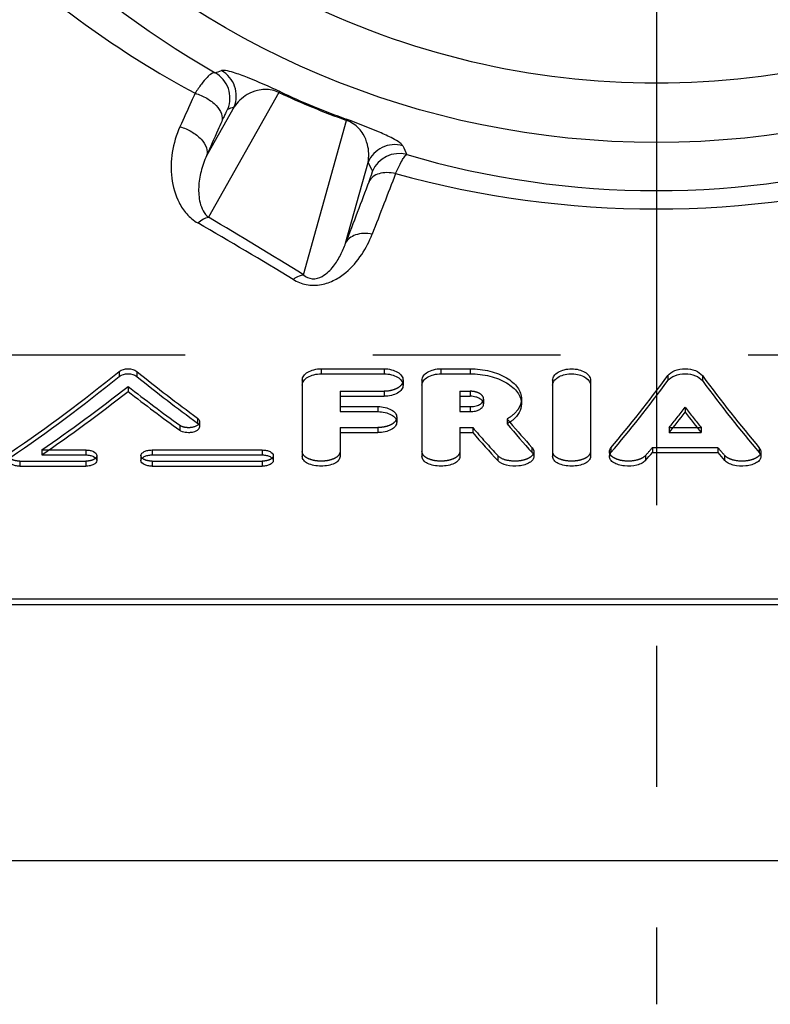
# Model space of a CAD drawing. Header units: millimetres. Extents: x 433 to 567, y 440 to 560.
# Tile 2 of 6: x 478 to 504, y 440 to 474. Entities that reach past the tile are written whole.
import ezdxf

# ---------------------------------------------------------------- set-up
doc = ezdxf.new("R2010")
doc.units = ezdxf.units.MM
doc.header["$LTSCALE"] = 65.185185
doc.linetypes.add('CENTER', pattern=[0.6, 0.375, -0.075, 0.075, -0.075])
doc.linetypes.add('HIDDEN', pattern=[0.2, 0.1, -0.1])
for name, color, linetype in [('ACHSEN_S', 7, 'CONTINUOUS'), ('FASEN', 7, 'CONTINUOUS'), ('FLAECHEN', 7, 'CONTINUOUS'), ('KONST.EL_MIT_GEO', 7, 'CONTINUOUS')]:
    doc.layers.add(name, color=color, linetype=linetype)

msp = doc.modelspace()

# ---------------------------------------------------------------- linework, layer by layer
at = {"layer": 'ACHSEN_S', "color": 2, "linetype": 'CENTER'}
msp.add_line((500, 560), (500, 440), dxfattribs=at)
at = {"layer": 'FASEN', "color": 7, "linetype": 'Continuous'}
msp.add_circle((500, 500), 30.07, dxfattribs=at)
msp.add_arc((500, 500), 28, 243.2587, 296.7413, dxfattribs=at)
at = {"layer": 'FLAECHEN', "color": 8, "linetype": 'HIDDEN'}
msp.add_line((438, 462.553), (562, 462.553), dxfattribs=at)
at = {"layer": 'KONST.EL_MIT_GEO', "color": 7, "linetype": 'Continuous'}
for p, q in [((486.887, 471.669), (484.439, 467.333)), ((485.331, 471.169), (484.374, 469.473)), ((487.747, 465.331), (489.24, 470.695)), ((489.203, 466.43), (489.986, 469.241)), ((488.355, 462.072), (490.544, 462.072)), ((488.355, 462.072), (488.355, 461.897)), ((490.544, 462.072), (490.544, 461.897)), ((492.513, 462.072), (493.533, 462.072)), ((492.513, 462.072), (492.513, 461.897)), ((493.533, 462.072), (493.533, 461.897)), ((481.341, 461.979), (481.341, 461.804)), ((481.954, 461.979), (481.954, 461.804)), ((487.698, 461.677), (487.698, 459.023)), ((488.355, 461.897), (490.544, 461.897)), ((491.2, 461.677), (491.2, 461.503)), ((491.857, 461.677), (491.857, 459.023)), ((492.513, 461.897), (493.533, 461.897)), ((496.396, 461.677), (496.396, 459.023)), ((497.709, 461.677), (497.709, 459.023)), ((500.396, 461.835), (500.396, 461.661)), ((501.598, 461.835), (501.598, 461.661)), ((489.011, 461.117), (490.544, 461.117)), ((489.011, 461.117), (489.011, 460.584)), ((493.17, 461.117), (493.533, 461.117)), ((493.17, 461.117), (493.17, 460.584)), ((489.011, 460.758), (490.325, 460.758)), ((490.325, 460.758), (490.325, 460.584)), ((493.17, 460.758), (493.533, 460.758)), ((493.533, 460.758), (493.533, 460.584)), ((484.055, 460.36), (484.055, 460.187)), ((489.011, 460.584), (490.325, 460.584)), ((490.981, 460.391), (490.981, 460.217)), ((493.17, 460.584), (493.533, 460.584)), ((484.132, 460.234), (484.132, 460.061)), ((500.579, 460.031), (501.415, 460.031)), ((489.011, 459.858), (490.325, 459.858)), ((489.011, 459.858), (489.011, 459.023)), ((493.17, 459.858), (493.619, 459.858)), ((493.17, 459.858), (493.17, 459.023)), ((500.438, 459.858), (501.556, 459.858)), ((478.898, 459.252), (480.181, 459.252)), ((480.181, 459.252), (480.181, 459.079)), ((482.479, 459.252), (486.309, 459.252)), ((482.479, 459.252), (482.479, 459.079)), ((486.309, 459.252), (486.309, 459.079)), ((495.678, 459.339), (495.678, 459.166)), ((498.422, 459.332), (498.422, 459.159)), ((503.572, 459.332), (503.572, 459.159)), ((478.648, 459.079), (480.181, 459.079)), ((480.564, 459.057), (480.564, 458.883)), ((482.096, 459.057), (482.096, 458.883)), ((482.479, 459.079), (486.309, 459.079)), ((486.692, 459.057), (486.692, 458.883)), ((495.74, 459.196), (495.74, 459.023)), ((498.366, 459.196), (498.366, 459.023)), ((499.86, 459.164), (502.133, 459.164)), ((503.628, 459.196), (503.628, 459.023)), ((477.883, 458.691), (480.181, 458.691)), ((482.479, 458.691), (486.309, 458.691)), ((468.912, 454.08), (531.088, 454.08)), ((468.912, 453.887), (531.088, 453.887)), ((438, 445), (562, 445))]:
    msp.add_line(p, q, dxfattribs=at)
at = {"layer": 'KONST.EL_MIT_GEO', "color": 8, "linetype": 'HIDDEN'}
for p, q in [((481.648, 461.461), (481.648, 461.287)), ((489.011, 461.291), (490.544, 461.291)), ((489.011, 461.291), (489.011, 461.117)), ((490.544, 461.291), (490.544, 461.117)), ((493.17, 461.291), (493.533, 461.291)), ((493.17, 461.291), (493.17, 461.117)), ((493.533, 461.291), (493.533, 461.117)), ((493.998, 461.022), (493.998, 460.849)), ((495.312, 461.022), (495.312, 460.849)), ((500.997, 460.733), (500.997, 460.559)), ((494.814, 460.329), (494.814, 460.155)), ((483.442, 460.109), (483.442, 459.935)), ((489.011, 460.031), (490.325, 460.031)), ((489.011, 460.031), (489.011, 459.858)), ((490.325, 460.031), (490.325, 459.858)), ((493.17, 460.031), (493.619, 460.031)), ((493.17, 460.031), (493.17, 459.858)), ((493.619, 460.031), (493.619, 459.858)), ((500.438, 460.031), (500.579, 460.031)), ((500.438, 460.031), (500.438, 459.858)), ((501.415, 460.031), (501.556, 460.031)), ((501.556, 460.031), (501.556, 459.858)), ((478.648, 459.252), (478.898, 459.252)), ((478.648, 459.252), (478.648, 459.079)), ((499.86, 459.337), (502.133, 459.337)), ((499.86, 459.337), (499.86, 459.164)), ((502.133, 459.337), (502.133, 459.164)), ((494.488, 459.055), (494.488, 458.881)), ((499.624, 459.061), (499.624, 458.888)), ((502.37, 459.061), (502.37, 458.888)), ((477.883, 458.864), (480.181, 458.864)), ((477.883, 458.864), (477.883, 458.691)), ((480.181, 458.864), (480.181, 458.691)), ((482.479, 458.864), (486.309, 458.864)), ((482.479, 458.864), (482.479, 458.691)), ((486.309, 458.864), (486.309, 458.691))]:
    msp.add_line(p, q, dxfattribs=at)
at = {"layer": 'KONST.EL_MIT_GEO', "color": 7, "linetype": 'Continuous'}
for centre, radius, start, end in [((500.411, 499.784), 31.629, 208.8483, 240.1611), ((452.788, 559.322), 92.634, 290.13374, 290.27516), ((484.187, 471.474), 1.001, 337.5795, 60.925), ((484.406, 471.55), 1.001, 337.5785, 61.1955), ((498.881, 497.298), 28.296, 244.9203, 250.0797), ((498.514, 496.412), 27.299, 244.9091, 250.0909), ((452.941, 563.205), 97.57, 289.25233, 289.38844), ((490.91, 468.856), 1.001, 73.8045, 157.4215), ((491.059, 468.546), 1.001, 74.2076, 157.4223), ((575.495, 508.637), 92.814, 204.72392, 204.93379), ((578.136, 511.5), 97.756, 205.61301, 205.81499), ((500, 498.945), 30.685, 253.591, 286.409), ((1043.696, 253.551), 593.205, 158.71876, 158.936815), ((500, 501.629), 34.005, 254.5507, 285.4489), ((1063.521, 249.803), 613.814, 159.119459, 159.334052), ((401.266, 323.634), 165.679, 58.68402, 60.01385), ((400.709, 325.22), 164.945, 58.15125, 59.49436)]:
    msp.add_arc(centre, radius, start, end, dxfattribs=at)
for centre, major_axis, ratio, start_param, end_param in [((477.118, 500), (25.961, 45.435), 0.533628, -2.30915, -2.202891), ((477.118, 500), (26.07, 45.626), 0.533628, -2.309204, -2.203393), ((486.189, 500), (-26.082, 45.409), 0.534413, -4.082174, -4.022949), ((486.189, 500), (-26.191, 45.6), 0.534413, -4.081672, -4.022698), ((498.016, 500), (12.065, 47.3), 0.360812, -2.506826, -2.412121), ((498.016, 500), (12.116, 47.499), 0.360812, -2.506907, -2.412602), ((503.977, 500), (-12.065, 47.3), 0.360812, -3.871064, -3.776359), ((503.977, 500), (-12.116, 47.499), 0.360812, -3.870584, -3.776278), ((478.075, 500), (26.07, 45.626), 0.533628, -2.305983, -2.221707), ((485.232, 500), (-26.191, 45.6), 0.534413, -4.063349, -4.013047), ((499.451, 500), (12.116, 47.499), 0.360812, -2.479169, -2.452502), ((502.543, 500), (-12.116, 47.499), 0.360812, 2.452502, 2.479169), ((496.114, 500), (-13.063, 47.442), 0.379473, -3.827777, -3.788885), ((496.114, 500), (-13.008, 47.243), 0.379473, 2.459508, 2.494218), ((494.665, 500), (-13.063, 47.442), 0.379473, -3.81635, -3.777249), ((499.451, 500), (12.116, 47.499), 0.360812, -2.517996, -2.506716), ((502.543, 500), (-12.116, 47.499), 0.360812, -3.776469, -3.765189)]:
    msp.add_ellipse(centre, major_axis=major_axis, ratio=ratio, start_param=start_param, end_param=end_param, dxfattribs=at)
at = {"layer": 'KONST.EL_MIT_GEO', "color": 8, "linetype": 'HIDDEN'}
for centre, major_axis, ratio, start_param, end_param in [((478.075, 500), (25.961, 45.435), 0.533628, -2.305915, -2.221283), ((485.232, 500), (-26.082, 45.409), 0.534413, -4.063773, -4.013258), ((499.451, 500), (12.065, 47.3), 0.360812, -2.478971, -2.452191), ((502.543, 500), (-12.065, 47.3), 0.360812, -3.830995, -3.804214), ((496.114, 500), (-13.008, 47.243), 0.379473, -3.828024, -3.823677), ((494.665, 500), (-13.008, 47.243), 0.379473, -3.816548, -3.777283), ((499.451, 500), (12.065, 47.3), 0.360812, -2.517962, -2.506634), ((502.543, 500), (-12.065, 47.3), 0.360812, -3.776552, -3.765223)]:
    msp.add_ellipse(centre, major_axis=major_axis, ratio=ratio, start_param=start_param, end_param=end_param, dxfattribs=at)
at = {"layer": 'KONST.EL_MIT_GEO', "color": 7, "linetype": 'Continuous'}
for points, knots in [([(471.077, 484.015), (472.602, 481.41), (476.393, 476.625), (481.336, 473.056), (483.977, 471.64)], [0, 0, 0, 0, 0.501836, 1, 1, 1, 1]), ([(484.674, 472.348), (484.636, 472.361), (484.52, 472.316), (484.371, 472.174), (484.176, 471.941), (484.047, 471.749), (483.977, 471.64)], [0, 0, 0, 0, 0.116759, 0.321233, 0.619618, 1, 1, 1, 1]), ([(486.937, 471.689), (486.562, 471.865), (486.025, 472.104), (485.386, 472.343), (485.099, 472.424), (484.956, 472.439), (484.907, 472.434), (484.888, 472.427)], [0, 0, 0, 0, 0.567831, 0.803069, 0.933312, 0.973152, 1, 1, 1, 1]), ([(483.977, 471.64), (483.933, 471.543), (483.758, 471.155), (483.582, 470.767), (483.451, 470.477)], [0, 0, 0, 0, 0.251941, 1, 1, 1, 1]), ([(483.977, 471.64), (484.118, 471.6), (484.383, 471.487), (484.703, 471.244), (484.909, 470.963), (484.93, 470.744), (484.901, 470.661)], [0, 0, 0, 0, 0.301055, 0.584425, 0.818568, 1, 1, 1, 1]), ([(486.887, 471.669), (486.738, 471.746), (486.476, 471.796), (486.099, 471.742), (485.798, 471.617), (485.527, 471.411), (485.389, 471.251), (485.331, 471.169)], [0, 0, 0, 0, 0.284002, 0.427656, 0.644637, 0.828592, 1, 1, 1, 1]), ([(486.937, 471.689), (486.934, 471.689), (486.915, 471.689), (486.899, 471.678), (486.887, 471.669)], [0, 0, 0, 0, 0.188182, 1, 1, 1, 1]), ([(485.112, 471.092), (485.109, 471.09), (485.101, 471.078), (485.087, 471.056), (485.068, 471.019), (485.031, 470.946), (484.974, 470.825), (484.927, 470.72), (484.901, 470.661)], [0, 0, 0, 0, 0.026008, 0.082138, 0.168212, 0.283135, 0.593941, 1, 1, 1, 1]), ([(484.901, 470.661), (484.856, 470.561), (484.681, 470.165), (484.506, 469.769), (484.374, 469.473)], [0, 0, 0, 0, 0.251951, 1, 1, 1, 1]), ([(489.218, 470.744), (489.22, 470.742), (489.234, 470.729), (489.238, 470.709), (489.24, 470.695)], [0, 0, 0, 0, 0.18808, 1, 1, 1, 1]), ([(491.189, 469.818), (491.181, 469.835), (491.149, 469.874), (491.037, 469.964), (490.777, 470.11), (490.157, 470.393), (489.608, 470.603), (489.218, 470.744)], [0, 0, 0, 0, 0.026847, 0.066686, 0.196922, 0.432144, 1, 1, 1, 1]), ([(489.986, 469.241), (490.003, 469.34), (490.018, 469.551), (489.972, 469.887), (489.848, 470.189), (489.62, 470.494), (489.399, 470.643), (489.24, 470.695)], [0, 0, 0, 0, 0.171402, 0.355351, 0.57232, 0.715959, 1, 1, 1, 1]), ([(483.451, 470.477), (483.323, 470.195), (483.147, 469.605), (483.121, 468.692), (483.327, 467.953), (483.673, 467.432), (483.926, 467.22), (484.071, 467.136)], [0, 0, 0, 0, 0.252057, 0.494937, 0.736855, 0.863502, 1, 1, 1, 1]), ([(483.451, 470.477), (483.593, 470.438), (483.861, 470.325), (484.183, 470.076), (484.388, 469.785), (484.405, 469.559), (484.374, 469.473)], [0, 0, 0, 0, 0.297573, 0.579006, 0.814133, 1, 1, 1, 1]), ([(484.374, 469.473), (484.292, 469.298), (484.166, 468.94), (484.083, 468.384), (484.115, 467.826), (484.285, 467.453), (484.439, 467.333)], [0, 0, 0, 0, 0.256431, 0.501049, 0.740759, 1, 1, 1, 1]), ([(490.942, 468.852), (490.983, 468.945), (491.058, 469.109), (491.166, 469.314), (491.245, 469.439), (491.298, 469.495), (491.322, 469.509), (491.332, 469.509)], [0, 0, 0, 0, 0.394534, 0.69827, 0.899849, 0.961496, 1, 1, 1, 1]), ([(490.018, 468.579), (490.036, 468.627), (490.068, 468.71), (490.102, 468.807), (490.121, 468.867), (490.13, 468.897), (490.134, 468.917), (490.136, 468.927), (490.135, 468.93)], [0, 0, 0, 0, 0.411253, 0.721382, 0.834668, 0.91896, 0.973844, 1, 1, 1, 1]), ([(490.942, 468.852), (490.842, 468.874), (490.647, 468.896), (490.373, 468.863), (490.149, 468.761), (490.048, 468.642), (490.018, 468.579)], [0, 0, 0, 0, 0.297631, 0.565706, 0.797216, 1, 1, 1, 1]), ([(484.071, 467.136), (484.13, 467.189), (484.243, 467.274), (484.378, 467.326), (484.439, 467.333)], [0, 0, 0, 0, 0.562901, 1, 1, 1, 1]), ([(490.126, 466.747), (490.027, 466.766), (489.832, 466.783), (489.558, 466.737), (489.334, 466.621), (489.233, 466.496), (489.203, 466.43)], [0, 0, 0, 0, 0.290539, 0.555439, 0.789517, 1, 1, 1, 1]), ([(487.379, 465.176), (487.519, 465.091), (487.841, 464.961), (488.358, 464.964), (488.828, 465.137), (489.323, 465.477), (489.783, 466.012), (490.031, 466.5), (490.126, 466.747)], [0, 0, 0, 0, 0.136343, 0.282403, 0.420645, 0.547277, 0.779612, 1, 1, 1, 1]), ([(487.747, 465.331), (487.829, 465.26), (488.052, 465.153), (488.379, 465.253), (488.611, 465.435), (488.781, 465.625), (488.916, 465.819), (489.066, 466.083), (489.154, 466.29), (489.203, 466.43)], [0, 0, 0, 0, 0.154239, 0.322647, 0.453649, 0.570874, 0.681936, 0.789678, 1, 1, 1, 1]), ([(487.379, 465.176), (487.41, 465.199), (487.521, 465.273), (487.652, 465.327), (487.747, 465.331)], [0, 0, 0, 0, 0.289415, 1, 1, 1, 1]), ([(481.341, 461.979), (481.424, 462.046), (481.647, 462.097), (481.871, 462.046), (481.954, 461.979)], [0, 0, 0, 0, 0.499894, 1, 1, 1, 1]), ([(487.698, 461.677), (487.698, 461.73), (487.742, 461.847), (487.896, 461.971), (488.108, 462.053), (488.27, 462.072), (488.355, 462.072)], [0, 0, 0, 0, 0.189359, 0.418899, 0.695054, 1, 1, 1, 1]), ([(490.544, 462.072), (490.628, 462.072), (490.79, 462.053), (491.002, 461.971), (491.156, 461.847), (491.2, 461.73), (491.2, 461.677)], [0, 0, 0, 0, 0.304987, 0.581109, 0.810645, 1, 1, 1, 1]), ([(491.857, 461.677), (491.857, 461.73), (491.901, 461.847), (492.054, 461.971), (492.267, 462.053), (492.429, 462.072), (492.513, 462.072)], [0, 0, 0, 0, 0.189359, 0.418899, 0.695054, 1, 1, 1, 1]), ([(493.533, 462.072), (493.762, 462.072), (494.2, 462.021), (494.7, 461.832), (495.011, 461.61), (495.225, 461.383), (495.312, 461.161), (495.312, 461.023)], [0, 0, 0, 0, 0.306414, 0.583707, 0.705327, 0.814194, 1, 1, 1, 1]), ([(496.396, 461.677), (496.396, 461.73), (496.44, 461.847), (496.594, 461.971), (496.806, 462.053), (497.053, 462.081), (497.299, 462.053), (497.512, 461.971), (497.665, 461.847), (497.709, 461.73), (497.709, 461.677)], [0, 0, 0, 0, 0.094688, 0.209449, 0.347526, 0.5, 0.652475, 0.790552, 0.905312, 1, 1, 1, 1]), ([(500.396, 461.835), (500.454, 461.915), (500.654, 462.037), (500.997, 462.091), (501.34, 462.037), (501.539, 461.915), (501.598, 461.835)], [0, 0, 0, 0, 0.22404, 0.5, 0.77596, 1, 1, 1, 1]), ([(481.341, 461.804), (481.424, 461.871), (481.647, 461.923), (481.871, 461.871), (481.954, 461.804)], [0, 0, 0, 0, 0.499894, 1, 1, 1, 1]), ([(487.698, 461.503), (487.698, 461.556), (487.742, 461.672), (487.896, 461.797), (488.108, 461.879), (488.27, 461.897), (488.355, 461.897)], [0, 0, 0, 0, 0.189289, 0.418811, 0.694997, 1, 1, 1, 1]), ([(490.544, 461.897), (490.628, 461.897), (490.79, 461.879), (491.002, 461.797), (491.156, 461.672), (491.2, 461.556), (491.2, 461.503)], [0, 0, 0, 0, 0.305045, 0.581198, 0.810716, 1, 1, 1, 1]), ([(491.857, 461.503), (491.857, 461.556), (491.901, 461.672), (492.054, 461.797), (492.267, 461.879), (492.429, 461.897), (492.513, 461.897)], [0, 0, 0, 0, 0.189289, 0.418811, 0.694997, 1, 1, 1, 1]), ([(493.533, 461.897), (493.762, 461.897), (494.2, 461.847), (494.7, 461.657), (495.011, 461.436), (495.225, 461.209), (495.312, 460.987), (495.312, 460.849)], [0, 0, 0, 0, 0.306465, 0.583784, 0.705401, 0.814252, 1, 1, 1, 1]), ([(496.396, 461.503), (496.396, 461.554), (496.436, 461.665), (496.579, 461.788), (496.779, 461.871), (497.014, 461.906), (497.255, 461.886), (497.513, 461.808), (497.682, 461.662), (497.705, 461.55)], [0, 0, 0, 0, 0.093895, 0.206642, 0.342014, 0.492549, 0.645296, 0.786648, 1, 1, 1, 1]), ([(500.396, 461.661), (500.454, 461.74), (500.654, 461.863), (500.997, 461.916), (501.34, 461.863), (501.539, 461.74), (501.598, 461.661)], [0, 0, 0, 0, 0.224017, 0.5, 0.775983, 1, 1, 1, 1]), ([(491.2, 461.503), (491.2, 461.451), (491.156, 461.335), (491.002, 461.213), (490.79, 461.135), (490.628, 461.117), (490.544, 461.117)], [0, 0, 0, 0, 0.188885, 0.417413, 0.693743, 1, 1, 1, 1]), ([(493.789, 461.073), (493.77, 461.08), (493.687, 461.107), (493.599, 461.117), (493.533, 461.117)], [0, 0, 0, 0, 0.238206, 1, 1, 1, 1]), ([(493.998, 460.849), (493.998, 460.895), (493.943, 461), (493.846, 461.051), (493.789, 461.073)], [0, 0, 0, 0, 0.432337, 1, 1, 1, 1]), ([(490.325, 460.758), (490.409, 460.758), (490.57, 460.741), (490.781, 460.665), (490.935, 460.551), (490.981, 460.44), (490.981, 460.391)], [0, 0, 0, 0, 0.310853, 0.590334, 0.818149, 1, 1, 1, 1]), ([(493.533, 460.584), (493.593, 460.584), (493.707, 460.596), (493.857, 460.65), (493.967, 460.733), (493.998, 460.813), (493.998, 460.849)], [0, 0, 0, 0, 0.308986, 0.58695, 0.814761, 1, 1, 1, 1]), ([(493.533, 460.758), (493.556, 460.758), (493.642, 460.761), (493.729, 460.779), (493.789, 460.801)], [0, 0, 0, 0, 0.259083, 1, 1, 1, 1]), ([(493.789, 460.801), (493.81, 460.809), (493.879, 460.839), (493.944, 460.889), (493.973, 460.935)], [0, 0, 0, 0, 0.285574, 1, 1, 1, 1]), ([(495.312, 460.849), (495.312, 460.747), (495.25, 460.527), (495.098, 460.362), (495.008, 460.288)], [0, 0, 0, 0, 0.466695, 1, 1, 1, 1]), ([(484.055, 460.36), (484.067, 460.352), (484.105, 460.32), (484.132, 460.27), (484.132, 460.234)], [0, 0, 0, 0, 0.288851, 1, 1, 1, 1]), ([(490.325, 460.584), (490.409, 460.584), (490.57, 460.567), (490.781, 460.492), (490.935, 460.377), (490.981, 460.266), (490.981, 460.217)], [0, 0, 0, 0, 0.310889, 0.590388, 0.818192, 1, 1, 1, 1]), ([(495.008, 460.288), (494.993, 460.276), (494.932, 460.227), (494.866, 460.185), (494.814, 460.155)], [0, 0, 0, 0, 0.241094, 1, 1, 1, 1]), ([(484.132, 460.06), (484.132, 459.951), (483.933, 459.862), (483.753, 459.849), (483.605, 459.86), (483.498, 459.895), (483.442, 459.935)], [0, 0, 0, 0, 0.426005, 0.579231, 0.732724, 1, 1, 1, 1]), ([(484.055, 460.187), (484.067, 460.178), (484.105, 460.146), (484.132, 460.096), (484.132, 460.06)], [0, 0, 0, 0, 0.28888, 1, 1, 1, 1]), ([(490.981, 460.217), (490.981, 460.168), (490.935, 460.058), (490.781, 459.946), (490.57, 459.874), (490.409, 459.858), (490.325, 459.858)], [0, 0, 0, 0, 0.181347, 0.40814, 0.687838, 1, 1, 1, 1]), ([(480.181, 459.252), (480.23, 459.252), (480.325, 459.242), (480.466, 459.201), (480.564, 459.116), (480.564, 459.057)], [0, 0, 0, 0, 0.322754, 0.610472, 1, 1, 1, 1]), ([(482.096, 459.057), (482.096, 459.116), (482.194, 459.201), (482.336, 459.242), (482.43, 459.252), (482.479, 459.252)], [0, 0, 0, 0, 0.389527, 0.677246, 1, 1, 1, 1]), ([(486.309, 459.252), (486.359, 459.252), (486.453, 459.242), (486.594, 459.201), (486.692, 459.116), (486.692, 459.057)], [0, 0, 0, 0, 0.322754, 0.610472, 1, 1, 1, 1]), ([(495.678, 459.339), (495.688, 459.328), (495.72, 459.287), (495.74, 459.234), (495.74, 459.196)], [0, 0, 0, 0, 0.275256, 1, 1, 1, 1]), ([(498.366, 459.196), (498.366, 459.208), (498.371, 459.258), (498.397, 459.303), (498.422, 459.332)], [0, 0, 0, 0, 0.235372, 1, 1, 1, 1]), ([(503.572, 459.332), (503.581, 459.322), (503.61, 459.282), (503.628, 459.232), (503.628, 459.196)], [0, 0, 0, 0, 0.273207, 1, 1, 1, 1]), ([(480.181, 459.079), (480.23, 459.079), (480.325, 459.069), (480.466, 459.027), (480.564, 458.943), (480.564, 458.883)], [0, 0, 0, 0, 0.32276, 0.610482, 1, 1, 1, 1]), ([(482.096, 458.883), (482.096, 458.943), (482.194, 459.027), (482.336, 459.069), (482.43, 459.079), (482.479, 459.079)], [0, 0, 0, 0, 0.389517, 0.67724, 1, 1, 1, 1]), ([(486.309, 459.079), (486.359, 459.079), (486.453, 459.069), (486.594, 459.027), (486.692, 458.943), (486.692, 458.883)], [0, 0, 0, 0, 0.32276, 0.610482, 1, 1, 1, 1]), ([(489.011, 459.023), (489.011, 458.977), (488.963, 458.873), (488.809, 458.772), (488.599, 458.705), (488.355, 458.683), (488.111, 458.705), (487.901, 458.772), (487.747, 458.873), (487.698, 458.977), (487.698, 459.023)], [0, 0, 0, 0, 0.086665, 0.199167, 0.340815, 0.5, 0.659186, 0.800833, 0.913335, 1, 1, 1, 1]), ([(493.17, 459.023), (493.17, 458.977), (493.122, 458.873), (492.967, 458.772), (492.757, 458.705), (492.513, 458.683), (492.269, 458.705), (492.06, 458.772), (491.905, 458.873), (491.857, 458.977), (491.857, 459.023)], [0, 0, 0, 0, 0.086665, 0.199167, 0.340815, 0.5, 0.659186, 0.800833, 0.913335, 1, 1, 1, 1]), ([(495.74, 459.023), (495.74, 458.984), (495.706, 458.896), (495.589, 458.801), (495.423, 458.731), (495.152, 458.679), (494.822, 458.695), (494.565, 458.797), (494.488, 458.881)], [0, 0, 0, 0, 0.081982, 0.1836, 0.310346, 0.456552, 0.759982, 1, 1, 1, 1]), ([(495.678, 459.166), (495.688, 459.155), (495.72, 459.114), (495.74, 459.061), (495.74, 459.023)], [0, 0, 0, 0, 0.27526, 1, 1, 1, 1]), ([(497.709, 459.023), (497.709, 458.977), (497.661, 458.873), (497.507, 458.772), (497.297, 458.705), (497.053, 458.683), (496.809, 458.705), (496.599, 458.772), (496.445, 458.873), (496.396, 458.977), (496.396, 459.023)], [0, 0, 0, 0, 0.086665, 0.199167, 0.340815, 0.5, 0.659186, 0.800833, 0.913335, 1, 1, 1, 1]), ([(498.366, 459.023), (498.366, 459.035), (498.371, 459.084), (498.397, 459.13), (498.422, 459.159)], [0, 0, 0, 0, 0.235371, 1, 1, 1, 1]), ([(499.624, 458.888), (499.59, 458.849), (499.493, 458.781), (499.246, 458.694), (498.96, 458.678), (498.687, 458.73), (498.519, 458.799), (498.4, 458.895), (498.366, 458.984), (498.366, 459.023)], [0, 0, 0, 0, 0.107431, 0.239594, 0.542426, 0.68897, 0.816135, 0.918005, 1, 1, 1, 1]), ([(503.628, 459.023), (503.628, 458.984), (503.594, 458.895), (503.474, 458.799), (503.306, 458.73), (503.033, 458.678), (502.747, 458.694), (502.501, 458.781), (502.404, 458.849), (502.37, 458.888)], [0, 0, 0, 0, 0.081995, 0.183865, 0.31103, 0.457574, 0.760406, 0.892569, 1, 1, 1, 1]), ([(503.572, 459.159), (503.581, 459.149), (503.61, 459.109), (503.628, 459.059), (503.628, 459.023)], [0, 0, 0, 0, 0.273211, 1, 1, 1, 1]), ([(477.883, 458.691), (477.834, 458.691), (477.74, 458.701), (477.599, 458.74), (477.5, 458.824), (477.5, 458.883)], [0, 0, 0, 0, 0.323611, 0.611482, 1, 1, 1, 1]), ([(480.564, 458.883), (480.564, 458.824), (480.466, 458.74), (480.324, 458.701), (480.23, 458.691), (480.181, 458.691)], [0, 0, 0, 0, 0.38843, 0.676359, 1, 1, 1, 1]), ([(482.479, 458.691), (482.43, 458.691), (482.336, 458.701), (482.195, 458.74), (482.096, 458.824), (482.096, 458.883)], [0, 0, 0, 0, 0.323641, 0.611569, 1, 1, 1, 1]), ([(486.692, 458.883), (486.692, 458.824), (486.594, 458.74), (486.453, 458.701), (486.359, 458.691), (486.309, 458.691)], [0, 0, 0, 0, 0.38843, 0.676359, 1, 1, 1, 1])]:
    msp.add_open_spline(points, degree=3, knots=knots, dxfattribs=at)
at = {"layer": 'KONST.EL_MIT_GEO', "color": 8, "linetype": 'HIDDEN'}
for points, knots in [([(491.2, 461.677), (491.2, 461.625), (491.156, 461.509), (491.002, 461.387), (490.79, 461.309), (490.628, 461.291), (490.544, 461.291)], [0, 0, 0, 0, 0.188955, 0.417497, 0.693796, 1, 1, 1, 1]), ([(493.998, 461.022), (493.998, 461.058), (493.966, 461.139), (493.857, 461.223), (493.707, 461.279), (493.593, 461.291), (493.533, 461.291)], [0, 0, 0, 0, 0.185601, 0.414136, 0.691941, 1, 1, 1, 1]), ([(495.312, 461.023), (495.312, 460.957), (495.288, 460.822), (495.145, 460.557), (494.954, 460.409), (494.814, 460.329)], [0, 0, 0, 0, 0.220099, 0.453708, 1, 1, 1, 1]), ([(490.981, 460.391), (490.981, 460.342), (490.935, 460.231), (490.781, 460.12), (490.57, 460.048), (490.409, 460.031), (490.325, 460.031)], [0, 0, 0, 0, 0.181389, 0.408188, 0.687869, 1, 1, 1, 1]), ([(484.132, 460.234), (484.132, 460.124), (483.933, 460.035), (483.753, 460.023), (483.605, 460.033), (483.498, 460.068), (483.442, 460.109)], [0, 0, 0, 0, 0.426028, 0.579245, 0.732729, 1, 1, 1, 1]), ([(477.883, 458.864), (477.834, 458.864), (477.74, 458.874), (477.599, 458.914), (477.5, 458.998), (477.5, 459.056)], [0, 0, 0, 0, 0.323608, 0.611477, 1, 1, 1, 1]), ([(480.564, 459.057), (480.564, 458.998), (480.466, 458.914), (480.324, 458.874), (480.23, 458.864), (480.181, 458.864)], [0, 0, 0, 0, 0.388435, 0.676362, 1, 1, 1, 1]), ([(482.479, 458.864), (482.43, 458.864), (482.336, 458.874), (482.195, 458.914), (482.096, 458.998), (482.096, 459.057)], [0, 0, 0, 0, 0.323638, 0.611564, 1, 1, 1, 1]), ([(486.692, 459.057), (486.692, 458.998), (486.594, 458.914), (486.453, 458.874), (486.359, 458.864), (486.309, 458.864)], [0, 0, 0, 0, 0.388435, 0.676362, 1, 1, 1, 1]), ([(489.011, 459.196), (489.011, 459.15), (488.963, 459.046), (488.809, 458.945), (488.599, 458.879), (488.355, 458.856), (488.111, 458.879), (487.901, 458.945), (487.747, 459.046), (487.698, 459.15), (487.698, 459.196)], [0, 0, 0, 0, 0.086669, 0.199172, 0.340817, 0.5, 0.659184, 0.800829, 0.913331, 1, 1, 1, 1]), ([(493.17, 459.196), (493.17, 459.15), (493.122, 459.046), (492.967, 458.945), (492.757, 458.879), (492.513, 458.856), (492.269, 458.879), (492.06, 458.945), (491.905, 459.046), (491.857, 459.15), (491.857, 459.196)], [0, 0, 0, 0, 0.086669, 0.199172, 0.340817, 0.5, 0.659184, 0.800829, 0.913331, 1, 1, 1, 1]), ([(495.74, 459.196), (495.74, 459.157), (495.706, 459.07), (495.589, 458.974), (495.423, 458.904), (495.152, 458.852), (494.822, 458.868), (494.565, 458.971), (494.488, 459.055)], [0, 0, 0, 0, 0.081987, 0.183606, 0.310352, 0.456556, 0.759983, 1, 1, 1, 1]), ([(497.709, 459.196), (497.709, 459.15), (497.661, 459.046), (497.507, 458.945), (497.297, 458.879), (497.053, 458.856), (496.809, 458.879), (496.599, 458.945), (496.445, 459.046), (496.396, 459.15), (496.396, 459.196)], [0, 0, 0, 0, 0.086669, 0.199172, 0.340817, 0.5, 0.659184, 0.800829, 0.913331, 1, 1, 1, 1]), ([(499.624, 459.061), (499.59, 459.022), (499.493, 458.955), (499.246, 458.867), (498.96, 458.851), (498.687, 458.903), (498.519, 458.973), (498.4, 459.068), (498.366, 459.157), (498.366, 459.196)], [0, 0, 0, 0, 0.107431, 0.239593, 0.542422, 0.688964, 0.816128, 0.918, 1, 1, 1, 1]), ([(503.628, 459.196), (503.628, 459.157), (503.594, 459.068), (503.474, 458.973), (503.306, 458.903), (503.033, 458.851), (502.747, 458.867), (502.501, 458.955), (502.404, 459.022), (502.37, 459.061)], [0, 0, 0, 0, 0.082, 0.183872, 0.311036, 0.457578, 0.760407, 0.892569, 1, 1, 1, 1])]:
    msp.add_open_spline(points, degree=3, knots=knots, dxfattribs=at)
at = {"layer": 'KONST.EL_MIT_GEO', "color": 7, "linetype": 'Continuous'}
msp.add_open_spline([(497.705, 461.55), (497.708, 461.534), (497.709, 461.519), (497.709, 461.503)], degree=3, dxfattribs=at)
at = {"layer": 'KONST.EL_MIT_GEO', "color": 8, "linetype": 'HIDDEN'}
msp.add_open_spline([(493.973, 460.935), (493.988, 460.961), (493.998, 460.992), (493.998, 461.022)], degree=3, dxfattribs=at)

doc.saveas('drawing.dxf')
